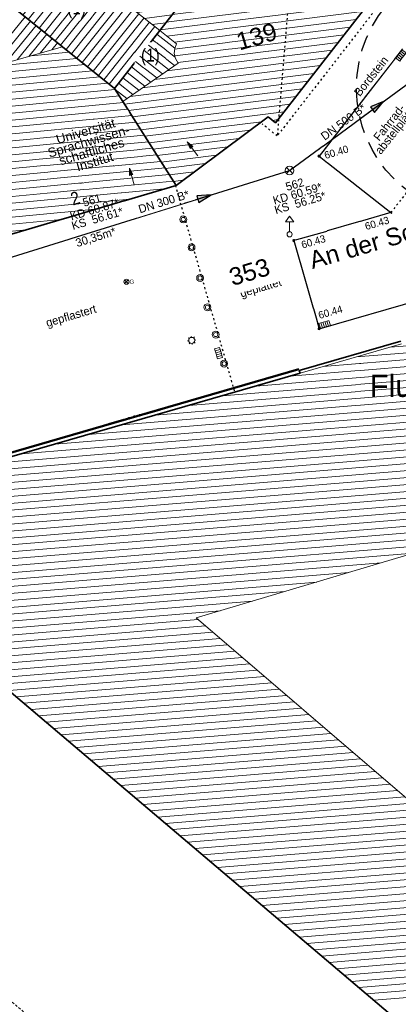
# Model space of a CAD drawing. Header units: metres. Extents: x 32365810 to 32367010, y 5620411 to 5622366.
# Tile 58 of 198: x 32366156 to 32366177, y 5621952 to 5622006. Entities that reach past the tile are written whole.
import ezdxf

# ---------------------------------------------------------------- set-up
doc = ezdxf.new("R2010")
doc.units = ezdxf.units.M
for name, pattern in [('1000.100', [0]), ('1000.104', [0.225, 0.075, -0.15]), ('1000.196', [0.225, 0.075, -0.15]), ('1000.220', [1.5, 0.925, -0.575]), ('1000.300', [0]), ('1600.1047', [0]), ('1600.2013', [0, 0]), ('1600.2028', [0]), ('1600.2505', [0]), ('1600.2512', [0.25, 0.125, 0, 0, -0.125])]:
    doc.linetypes.add(name, pattern=pattern)
doc.layers.get('0').update_dxf_attribs({"color": 1, "linetype": 'CONTINUOUS'})
for name, color, linetype in [('Beschriftung Kanalbestand (AMT 66)', 7, 'CONTINUOUS'), ('Beschriftung Topographie', 7, 'CONTINUOUS'), ('Bäume_ gemessen', 7, 'CONTINUOUS'), ('Ebene 32', 7, 'CONTINUOUS'), ('EFB-_ Dachhöhen Bestandsgebäude (NHN)', 7, 'CONTINUOUS'), ('Flurstücke_Grenzpunkte', 11, 'CONTINUOUS'), ('Gasleitung', 7, 'CONTINUOUS'), ('Gebäude', 31, 'CONTINUOUS'), ('Höhen_ gemessen (NHN)', 7, 'CONTINUOUS'), ('Lagebezeichnungen', 12, 'CONTINUOUS'), ('Leitungen Kanalbestand (AMT 66)', 7, 'CONTINUOUS'), ('Siedlungsflächen - Bauwerke u. Einrichtungen', 51, 'CONTINUOUS'), ('Symbole Topographie', 7, 'CONTINUOUS'), ('Topographie_ örtl. Aufnahme', 7, 'CONTINUOUS'), ('weitere Entwässerungsleitungen', 7, 'CONTINUOUS')]:
    doc.layers.add(name, color=color, linetype=linetype)
doc.styles.add('Arial', font='Arial.ttf')
doc.styles.add('Beschriftung Topographie_ blau', font='Century Gothic.ttf')
doc.styles.add('Flur_ Name_62-2', font='Arial.ttf')
doc.styles.add('Flurstücksnummer - K 10 700', font='Arial.ttf')
doc.styles.add('Hausnummern NRW', font='Arial.ttf', dxfattribs={"width": 0.85})
doc.styles.add('Höhe NHN_ gemessen_ blau', font='Century Gothic.ttf')
doc.styles.add('Kanal Mischwasser_ Beschriftung allgemein_ dünn_ lila', font='Century Gothic.ttf')
doc.styles.add('Kanal_ Höhe_ NHN (Deckel_Sohle)_ lila', font='Century Gothic.ttf')
doc.styles.add('Name - Bauwerken u. Einrichtungen - F 10', font='Arial.ttf')
doc.styles.add('Sonstiger Text_ Bezeichnung - N 7 380', font='Arial.ttf')

# ---------------------------------------------------------------- blocks, each defined once
blk = doc.blocks.new('S1000.460', base_point=(0, -0.375))
at = {"color": 0, "lineweight": -2}
for p, q in [((-0.2, 0.23), (0, 0.5)), ((0, 0.5), (0.2, 0.23)), ((0.2, 0.23), (-0.2, 0.23)), ((0, -0.25), (0, 0.23))]:
    blk.add_line(p, q, dxfattribs=at)
blk.add_circle((0, -0.375), 0.125, dxfattribs=at)
blk = doc.blocks.new('S1000.451')
at = {"color": 0, "lineweight": -2}
for radius in [0.5, 0.3]:
    blk.add_circle((0, 0), radius, dxfattribs=at)
blk = doc.blocks.new('S1000.550', base_point=(-0.2, 0))
at = {"color": 0, "lineweight": -2}
for p, q in [((-0.376777, 0.176777), (-0.023224, -0.176777)), ((-0.376777, -0.176777), (-0.023224, 0.176777))]:
    blk.add_line(p, q, dxfattribs=at)
blk.add_circle((-0.2, 0), 0.25, dxfattribs=at)
at = {"color": 0, "lineweight": -2, "insert": (0.09684, -0.2), "char_height": 0.4, "attachment_point": 7, "line_spacing_factor": 0.69, "style": 'Arial'}
blk.add_mtext('G', dxfattribs=at)
blk = doc.blocks.new('S1000.461')
at = {"color": 0, "lineweight": -2}
for p, q in [((-0.345, 0), (-0.5, 0)), ((-0.245, 0.245), (-0.35, 0.35)), ((0, 0.345), (0, 0.5)), ((0.245, 0.245), (0.35, 0.35)), ((0.345, 0), (0.5, 0)), ((-0.245, -0.245), (-0.35, -0.35)), ((0, -0.345), (0, -0.5)), ((0.245, -0.245), (0.35, -0.35))]:
    blk.add_line(p, q, dxfattribs=at)
blk.add_circle((0, 0), 0.345, dxfattribs=at)
blk = doc.blocks.new('S1000.360')
at = {"lineweight": -2}
blk.add_hatch(color=0, dxfattribs=at).paths.add_polyline_path([(0, 0.25), (0.05, 0.05), (-0.05, 0.05)], flags=0)
at = {"color": 0, "lineweight": -2}
for p, q in [((-0.05, 0.05), (0, 0.25)), ((0.05, 0.05), (-0.05, 0.05)), ((0, 0.25), (0.05, 0.05)), ((0, 0.25), (0, -0.25))]:
    blk.add_line(p, q, dxfattribs=at)
blk = doc.blocks.new('S1000.345')
at = {"color": 0, "lineweight": -2}
for p, q in [((-0.353554, 0.353554), (0.353554, -0.353554)), ((-0.353554, -0.353554), (0.353554, 0.353554))]:
    blk.add_line(p, q, dxfattribs=at)
blk.add_circle((0, 0), 0.5, dxfattribs=at)
blk = doc.blocks.new('S1000.507', base_point=(0, -0.25))
at = {"color": 0, "lineweight": -2}
for p, q in [((-0.5, 0.25), (-0.3, 0.25)), ((-0.5, -0.25), (-0.5, 0.25)), ((-0.3, 0.25), (-0.1, 0.25)), ((-0.3, 0.25), (-0.3, -0.25)), ((-0.1, 0.25), (0.1, 0.25)), ((-0.1, 0.25), (-0.1, -0.25)), ((0.1, 0.25), (0.3, 0.25)), ((0.1, 0.25), (0.1, -0.25)), ((0.3, 0.25), (0.5, 0.25)), ((0.3, 0.25), (0.3, -0.25)), ((0.5, 0.25), (0.5, -0.25)), ((-0.3, -0.25), (-0.5, -0.25)), ((-0.1, -0.25), (-0.3, -0.25)), ((0.1, -0.25), (-0.1, -0.25)), ((0.3, -0.25), (0.1, -0.25)), ((0.5, -0.25), (0.3, -0.25))]:
    blk.add_line(p, q, dxfattribs=at)
blk = doc.blocks.new('S1000.15')
at = {"color": 0, "lineweight": -2}
for p, q in [((-0.5, 0.05), (-0.485, 0.1)), ((0.495, 0.05), (-0.5, 0.05)), ((-0.5, -0.05), (-0.5, 0)), ((-0.5, 0), (0.5, 0)), ((-0.485, 0.1), (0.49, 0.1)), ((-0.475, 0.15), (-0.455, 0.2)), ((0.475, 0.15), (-0.475, 0.15)), ((-0.455, 0.2), (0.455, 0.2)), ((-0.43, 0.25), (-0.4, 0.3)), ((0.43, 0.25), (-0.43, 0.25)), ((-0.4, 0.3), (0.395, 0.3)), ((-0.355, 0.35), (-0.295, 0.4)), ((0.36, 0.35), (-0.355, 0.35)), ((-0.295, 0.4), (0.3, 0.4)), ((0.22, 0.45), (-0.215, 0.45)), ((0.3, 0.4), (0.22, 0.45)), ((0.395, 0.3), (0.36, 0.35)), ((0.455, 0.2), (0.43, 0.25)), ((0.49, 0.1), (0.475, 0.15)), ((0.5, 0), (0.495, 0.05)), ((0.495, -0.05), (-0.5, -0.05)), ((-0.475, -0.15), (-0.49, -0.1)), ((-0.49, -0.1), (0.485, -0.1)), ((0.475, -0.15), (-0.475, -0.15)), ((-0.43, -0.25), (-0.455, -0.2)), ((-0.455, -0.2), (0.46, -0.2)), ((0.425, -0.25), (-0.43, -0.25)), ((-0.355, -0.35), (-0.4, -0.3)), ((-0.4, -0.3), (0.395, -0.3)), ((0.345, -0.35), (-0.355, -0.35)), ((-0.205, -0.45), (-0.29, -0.4)), ((-0.29, -0.4), (0.285, -0.4)), ((0.2, -0.45), (-0.205, -0.45)), ((0.285, -0.4), (0.345, -0.35)), ((0.395, -0.3), (0.425, -0.25)), ((0.46, -0.2), (0.475, -0.15)), ((0.485, -0.1), (0.495, -0.05))]:
    blk.add_line(p, q, dxfattribs=at)
blk.add_circle((0, 0), 0.5, dxfattribs=at)
blk = doc.blocks.new('O96')
at = {"layer": 'Gebäude', "color": 7, "linetype": '1600.2512', "lineweight": 18}
for p, q in [((32366152.057, 5621955.461), (32366147.538, 5621952.393)), ((32366158.132, 5621950.278), (32366152.057, 5621955.461)), ((32366147.538, 5621952.393), (32366154.699, 5621946.228)), ((32366154.699, 5621946.228), (32366158.132, 5621950.278))]:
    blk.add_line(p, q, dxfattribs=at)
blk = doc.blocks.new('Flurgrenze_ Begleitsignatur')
at = {"color": 0, "lineweight": -2}
for p, q in [((-0.29, 0), (-0.12, 0)), ((0.12, 0), (0.29, 0))]:
    blk.add_line(p, q, dxfattribs=at)
for p in [(-0.06, 0), (0, 0), (0.06, 0)]:
    blk.add_point(p, dxfattribs=at)
blk = doc.blocks.new('O379')
at = {"layer": 'Flurstücke_Grenzpunkte', "color": 251, "linetype": '1600.2013', "lineweight": 50, "true_color": 0x566563}
blk.add_line((32366171.355455, 5621986.605132), (32366153.517455, 5621981.443132), dxfattribs=at)
at = {"layer": 'Flurstücke_Grenzpunkte', "color": 251, "lineweight": 50, "true_color": 0x566563, "xscale": 5, "yscale": 5, "zscale": 5, "rotation": 196.139503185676}
blk.add_blockref('Flurgrenze_ Begleitsignatur', (32366162.436455, 5621984.024132), dxfattribs=at)
blk = doc.blocks.new('O864')
at = {"layer": 'Flurstücke_Grenzpunkte', "color": 7, "linetype": '1600.2028', "lineweight": 35}
for p, q in [((32366176.877, 5621988.125), (32366171.376, 5621986.533)), ((32366171.376, 5621986.533), (32366171.418, 5621986.389)), ((32366171.418, 5621986.389), (32366153.58, 5621981.227)), ((32366155.754, 5621969.068), (32366180.684, 5621947.888))]:
    blk.add_line(p, q, dxfattribs=at)
blk = doc.blocks.new('O1030')
at = {"layer": 'Flurstücke_Grenzpunkte', "color": 7, "linetype": '1600.2028', "lineweight": 35}
for p, q in [((32366164.874, 5622019.49), (32366157.385, 5622010.089)), ((32366171.195, 5622014.485), (32366164.874, 5622019.49)), ((32366163.813, 5622004.993), (32366171.195, 5622014.485)), ((32366157.385, 5622010.089), (32366154.921, 5622006.997)), ((32366154.921, 5622006.997), (32366158.54, 5622004.101)), ((32366161.362, 5622001.843), (32366163.813, 5622004.993)), ((32366158.54, 5622004.101), (32366161.362, 5622001.843))]:
    blk.add_line(p, q, dxfattribs=at)
at = {"layer": 'Flurstücke_Grenzpunkte', "color": 7, "lineweight": 18, "insert": (32366163.362016, 5622009.42308), "char_height": 0.95, "attachment_point": 8, "rotation": 16.5124674, "line_spacing_factor": 0.69, "style": 'Flurstücksnummer - K 10 700', "bg_fill": 2}
blk.add_mtext('138', dxfattribs=at)
blk = doc.blocks.new('O1061')
at = {"layer": 'Flurstücke_Grenzpunkte', "color": 7, "linetype": '1600.2028', "lineweight": 35}
for p, q in [((32366177.546, 5622009.557), (32366170.095, 5621999.977)), ((32366169.681, 5622000.308), (32366164.693, 5621996.585)), ((32366170.095, 5621999.977), (32366169.681, 5622000.308)), ((32366164.693, 5621996.585), (32366149.298, 5621992.014)), ((32366176.877, 5621988.125), (32366171.376, 5621986.533)), ((32366171.376, 5621986.533), (32366171.418, 5621986.389)), ((32366171.418, 5621986.389), (32366153.58, 5621981.227))]:
    blk.add_line(p, q, dxfattribs=at)
at = {"layer": 'Flurstücke_Grenzpunkte', "color": 7, "lineweight": 18, "insert": (32366168.8114, 5621991.4201), "char_height": 0.95, "attachment_point": 8, "rotation": 16.51247, "line_spacing_factor": 0.69, "style": 'Flurstücksnummer - K 10 700', "bg_fill": 2}
blk.add_mtext('353', dxfattribs=at)
blk = doc.blocks.new('O1222')
at = {"layer": 'Flurstücke_Grenzpunkte', "color": 7, "linetype": '1600.2028', "lineweight": 35}
for p, q in [((32366154.921, 5622006.997), (32366158.54, 5622004.101)), ((32366158.54, 5622004.101), (32366161.362, 5622001.843)), ((32366161.806, 5622001.142), (32366161.362, 5622001.843)), ((32366164.693, 5621996.585), (32366161.806, 5622001.142)), ((32366164.693, 5621996.585), (32366149.298, 5621992.014))]:
    blk.add_line(p, q, dxfattribs=at)
blk = doc.blocks.new('O1394')
at = {"layer": 'Flurstücke_Grenzpunkte', "color": 7, "linetype": '1600.2028', "lineweight": 35}
for p, q in [((32366163.813, 5622004.993), (32366171.195, 5622014.485)), ((32366177.546, 5622009.557), (32366171.195, 5622014.485)), ((32366177.546, 5622009.557), (32366170.095, 5621999.977)), ((32366161.362, 5622001.843), (32366163.813, 5622004.993)), ((32366161.806, 5622001.142), (32366161.362, 5622001.843)), ((32366164.693, 5621996.585), (32366161.806, 5622001.142)), ((32366169.681, 5622000.308), (32366164.693, 5621996.585)), ((32366170.095, 5621999.977), (32366169.681, 5622000.308))]:
    blk.add_line(p, q, dxfattribs=at)
at = {"layer": 'Flurstücke_Grenzpunkte', "color": 7, "lineweight": 18, "insert": (32366169.201126, 5622004.200517), "char_height": 0.95, "attachment_point": 8, "rotation": 16.5124674, "line_spacing_factor": 0.69, "style": 'Flurstücksnummer - K 10 700', "bg_fill": 2}
blk.add_mtext('139', dxfattribs=at)
blk = doc.blocks.new('O1908')
at = {"layer": 'Flurstücke_Grenzpunkte', "color": 7, "linetype": '1600.2028', "lineweight": 35}
blk.add_line((32366155.754, 5621969.068), (32366180.684, 5621947.888), dxfattribs=at)
blk = doc.blocks.new('O2074')
at = {"layer": 'Beschriftung Kanalbestand (AMT 66)', "color": 200, "lineweight": 25, "true_color": 0xd600ff, "insert": (32366173.767173, 5622000.023427), "char_height": 0.45, "attachment_point": 5, "rotation": 36.3581594, "line_spacing_factor": 0.69, "style": 'Kanal Mischwasser_ Beschriftung allgemein_ dünn_ lila', "bg_fill": 2}
blk.add_mtext('DN 500 B*', dxfattribs=at)
blk = doc.blocks.new('O2172')
at = {"layer": 'Gebäude', "color": 7, "linetype": '1600.2505', "lineweight": 18}
for p, q in [((32366157.385, 5622010.089), (32366154.921, 5622006.997)), ((32366163.813, 5622004.993), (32366157.385, 5622010.089)), ((32366154.921, 5622006.997), (32366158.54, 5622004.101)), ((32366161.362, 5622001.843), (32366163.813, 5622004.993)), ((32366158.54, 5622004.101), (32366161.362, 5622001.843))]:
    blk.add_line(p, q, dxfattribs=at)
at = {"layer": 'Ebene 32', "color": 7, "lineweight": 18, "insert": (32366159.3, 5622005.657), "char_height": 0.7, "attachment_point": 8, "line_spacing_factor": 0.69, "style": 'Hausnummern NRW', "bg_fill": 2}
blk.add_mtext('(1)', dxfattribs=at)
blk = doc.blocks.new('O2434')
at = {"layer": 'Gebäude', "color": 7, "linetype": '1600.2505', "lineweight": 18}
for p, q in [((32366176.919, 5621987.98), (32366171.418, 5621986.389)), ((32366171.418, 5621986.389), (32366153.58, 5621981.227)), ((32366184.148, 5621978.582), (32366165.786, 5621973.108)), ((32366165.786, 5621973.108), (32366177.339, 5621963.202)), ((32366155.754, 5621969.068), (32366180.684, 5621947.888))]:
    blk.add_line(p, q, dxfattribs=at)
blk = doc.blocks.new('O2491')
at = {"layer": 'Gebäude', "color": 7, "linetype": '1600.2505', "lineweight": 18}
for p, q in [((32366164.874, 5622019.49), (32366157.385, 5622010.089)), ((32366171.195, 5622014.485), (32366164.874, 5622019.49)), ((32366163.813, 5622004.993), (32366171.195, 5622014.485)), ((32366163.813, 5622004.993), (32366157.385, 5622010.089))]:
    blk.add_line(p, q, dxfattribs=at)
at = {"layer": 'Lagebezeichnungen', "color": 7, "lineweight": 18, "insert": (32366168.789381, 5622015.151645), "char_height": 0.7, "attachment_point": 8, "rotation": 321.6269704, "line_spacing_factor": 0.69, "style": 'Hausnummern NRW', "bg_fill": 2}
blk.add_mtext('12', dxfattribs=at)
blk = doc.blocks.new('O2533')
at = {"layer": 'Beschriftung Kanalbestand (AMT 66)', "color": 200, "lineweight": 25, "true_color": 0xd600ff, "insert": (32366171.278263, 5621996.136051), "char_height": 0.45, "attachment_point": 5, "rotation": 16.5124674, "line_spacing_factor": 0.69, "style": 'Kanal_ Höhe_ NHN (Deckel_Sohle)_ lila', "bg_fill": 2}
blk.add_mtext('562\\PKD 60.59*\\PKS  56.25*', dxfattribs=at)
blk = doc.blocks.new('O2790')
at = {"layer": 'Flurstücke_Grenzpunkte', "color": 7, "lineweight": 50, "insert": (32366177.80159, 5621985.695493), "char_height": 1.2, "attachment_point": 5, "line_spacing_factor": 0.69, "style": 'Flur_ Name_62-2', "bg_fill": 2}
blk.add_mtext('Flur 21', dxfattribs=at)
blk = doc.blocks.new('O2884')
at = {"layer": 'Gebäude', "color": 7, "linetype": '1600.2505', "lineweight": 18}
for p, q in [((32366158.54, 5622004.101), (32366153.968, 5622002.809)), ((32366158.54, 5622004.101), (32366161.362, 5622001.843)), ((32366161.806, 5622001.142), (32366161.362, 5622001.843)), ((32366164.693, 5621996.585), (32366161.806, 5622001.142)), ((32366149.298, 5621992.014), (32366164.693, 5621996.585))]:
    blk.add_line(p, q, dxfattribs=at)
at = {"layer": 'Gebäude', "color": 7, "lineweight": 18, "insert": (32366160.351683, 5621997.626776), "char_height": 0.5, "attachment_point": 8, "rotation": 16.5124674, "line_spacing_factor": 0.69, "style": 'Sonstiger Text_ Bezeichnung - N 7 380', "bg_fill": 2}
blk.add_mtext('Universität\\PSprachwissen-\\Pschaftliches\\PInstitut', dxfattribs=at)
at = {"layer": 'Lagebezeichnungen', "color": 7, "lineweight": 18, "insert": (32366159.320768, 5621995.554599), "char_height": 0.7, "attachment_point": 8, "rotation": 16.5124674, "line_spacing_factor": 0.69, "style": 'Hausnummern NRW', "bg_fill": 2}
blk.add_mtext('2', dxfattribs=at)
blk = doc.blocks.new('O2923')
at = {"layer": 'Gebäude', "color": 7, "linetype": '1600.2505', "lineweight": 18}
for p, q in [((32366154.921, 5622006.997), (32366158.54, 5622004.101)), ((32366158.54, 5622004.101), (32366153.968, 5622002.809))]:
    blk.add_line(p, q, dxfattribs=at)
blk = doc.blocks.new('O2952')
at = {"layer": 'Gebäude', "color": 7, "linetype": '1600.2505', "lineweight": 18}
for p, q in [((32366163.813, 5622004.993), (32366171.195, 5622014.485)), ((32366177.546, 5622009.557), (32366171.195, 5622014.485)), ((32366170.095, 5621999.977), (32366177.546, 5622009.557)), ((32366163.813, 5622004.993), (32366164.721, 5622004.269)), ((32366164.721, 5622004.269), (32366164.619, 5622004.01)), ((32366164.619, 5622004.01), (32366164.599, 5622003.733)), ((32366164.599, 5622003.733), (32366164.663, 5622003.462)), ((32366164.804, 5622003.223), (32366161.806, 5622001.142)), ((32366164.663, 5622003.462), (32366164.804, 5622003.223)), ((32366164.693, 5621996.585), (32366161.806, 5622001.142)), ((32366164.693, 5621996.585), (32366169.681, 5622000.308)), ((32366169.681, 5622000.308), (32366170.095, 5621999.977))]:
    blk.add_line(p, q, dxfattribs=at)
at = {"layer": 'Lagebezeichnungen', "color": 7, "lineweight": 18, "insert": (32366173.430633, 5622011.334938), "char_height": 0.7, "attachment_point": 8, "rotation": 322.1899969, "line_spacing_factor": 0.69, "style": 'Hausnummern NRW', "bg_fill": 2}
blk.add_mtext('14', dxfattribs=at)
blk = doc.blocks.new('O2969')
at = {"layer": 'Gebäude', "color": 7, "linetype": '1600.2505', "lineweight": 18}
for p, q in [((32366161.362, 5622001.843), (32366163.813, 5622004.993)), ((32366163.813, 5622004.993), (32366164.721, 5622004.269)), ((32366164.721, 5622004.269), (32366164.619, 5622004.01)), ((32366164.619, 5622004.01), (32366164.599, 5622003.733)), ((32366164.599, 5622003.733), (32366164.663, 5622003.462)), ((32366164.804, 5622003.223), (32366161.806, 5622001.142)), ((32366164.663, 5622003.462), (32366164.804, 5622003.223)), ((32366161.806, 5622001.142), (32366161.362, 5622001.843))]:
    blk.add_line(p, q, dxfattribs=at)
at = {"layer": 'Ebene 32', "color": 7, "lineweight": 18, "insert": (32366163.298, 5622003.093), "char_height": 0.7, "attachment_point": 8, "line_spacing_factor": 0.69, "style": 'Hausnummern NRW', "bg_fill": 2}
blk.add_mtext('(1)', dxfattribs=at)
blk = doc.blocks.new('*X1087')
at = {"color": 253, "linetype": '1600.1047', "lineweight": 18, "true_color": 0xb2b2b2}
for p, q in [((32366155.213473, 5622006.762957), (32366157.67071, 5622009.862494)), ((32366155.50627, 5622006.528654), (32366157.964568, 5622009.629529)), ((32366155.799068, 5622006.294352), (32366158.258426, 5622009.396564)), ((32366156.091865, 5622006.060049), (32366158.552283, 5622009.163599)), ((32366156.384662, 5622005.825747), (32366158.846141, 5622008.930634)), ((32366156.677459, 5622005.591444), (32366159.139999, 5622008.697669)), ((32366156.970257, 5622005.357142), (32366159.433856, 5622008.464704)), ((32366157.263054, 5622005.122839), (32366159.727714, 5622008.231739)), ((32366157.555851, 5622004.888537), (32366160.021572, 5622007.998774)), ((32366157.848648, 5622004.654234), (32366160.315429, 5622007.765809)), ((32366158.141446, 5622004.419932), (32366160.609287, 5622007.532845)), ((32366158.434243, 5622004.185629), (32366160.903145, 5622007.29988)), ((32366158.727047, 5622003.951336), (32366161.197002, 5622007.066915)), ((32366159.019856, 5622003.717047), (32366161.49086, 5622006.83395)), ((32366159.312664, 5622003.482759), (32366161.784718, 5622006.600985)), ((32366159.605473, 5622003.248471), (32366162.078576, 5622006.36802)), ((32366159.898282, 5622003.014182), (32366162.372433, 5622006.135055)), ((32366160.19109, 5622002.779894), (32366162.666291, 5622005.90209)), ((32366160.483899, 5622002.545606), (32366162.960149, 5622005.669125)), ((32366160.776707, 5622002.311317), (32366163.254006, 5622005.43616)), ((32366161.069516, 5622002.077029), (32366163.547864, 5622005.203195))]:
    blk.add_line(p, q, dxfattribs=at)
blk = doc.blocks.new('*X1169')
at = {"color": 253, "linetype": '1600.1047', "lineweight": 18, "true_color": 0xb2b2b2}
for p, q in [((32366205.089557, 5621990.177162), (32366176.305058, 5621987.802436)), ((32366205.160041, 5621989.806703), (32366174.484847, 5621987.275994)), ((32366205.230525, 5621989.436244), (32366172.664635, 5621986.749552)), ((32366205.371492, 5621988.695325), (32366169.026088, 5621985.696823)), ((32366205.301009, 5621989.065785), (32366170.844874, 5621986.223147)), ((32366205.441976, 5621988.324866), (32366167.207303, 5621985.170499)), ((32366205.582944, 5621987.583948), (32366163.569733, 5621984.117851)), ((32366205.51246, 5621987.954407), (32366165.388518, 5621984.644175)), ((32366205.653469, 5621987.213492), (32366161.750947, 5621983.591527)), ((32366205.794567, 5621986.472585), (32366158.113377, 5621982.538879)), ((32366205.724018, 5621986.843039), (32366159.932162, 5621983.065203)), ((32366205.865116, 5621986.102131), (32366156.294591, 5621982.012555)), ((32366206.006214, 5621985.361224), (32366153.407747, 5621981.021841)), ((32366205.935665, 5621985.731678), (32366154.475806, 5621981.48623)), ((32366206.076763, 5621984.99077), (32366153.068313, 5621980.617564)), ((32366206.264337, 5621984.629971), (32366152.728879, 5621980.213287)), ((32366206.778063, 5621983.919806), (32366152.05001, 5621979.404732)), ((32366206.5212, 5621984.274888), (32366152.389444, 5621979.809009)), ((32366207.034926, 5621983.564723), (32366151.710575, 5621979.000454)), ((32366207.548653, 5621982.854557), (32366151.031707, 5621978.191899)), ((32366207.291789, 5621983.20964), (32366151.371141, 5621978.596177)), ((32366207.805516, 5621982.499475), (32366150.692272, 5621977.787622)), ((32366208.191642, 5621981.778782), (32366150.013404, 5621976.979067)), ((32366208.062379, 5621982.144392), (32366150.352838, 5621977.383345)), ((32366208.166544, 5621981.400437), (32366149.673969, 5621976.57479)), ((32366208.116348, 5621980.643748), (32366137.577472, 5621974.824279)), ((32366208.141446, 5621981.022093), (32366137.905994, 5621975.227656)), ((32366182.794115, 5621978.178386), (32366137.248951, 5621974.420902)), ((32366181.048999, 5621977.658139), (32366136.92043, 5621974.017525)), ((32366179.303883, 5621977.137893), (32366136.591908, 5621973.614148)), ((32366177.558767, 5621976.617646), (32366136.263387, 5621973.21077)), ((32366175.813651, 5621976.0974), (32366135.934866, 5621972.807393)), ((32366174.068536, 5621975.577154), (32366135.606345, 5621972.404016)), ((32366172.32342, 5621975.056907), (32366135.277823, 5621972.000639)), ((32366170.578304, 5621974.536661), (32366134.949302, 5621971.597262)), ((32366168.833188, 5621974.016415), (32366134.620781, 5621971.193885)), ((32366167.088073, 5621973.496168), (32366134.29226, 5621970.790508)), ((32366166.287948, 5621972.67761), (32366133.635217, 5621969.983754)), ((32366165.887631, 5621973.020858), (32366133.963738, 5621970.387131)), ((32366166.688265, 5621972.334362), (32366133.306696, 5621969.580377)), ((32366167.4889, 5621971.647866), (32366132.649653, 5621968.773623)), ((32366167.088582, 5621971.991114), (32366132.978175, 5621969.177)), ((32366168.289534, 5621970.961371), (32366131.992611, 5621967.966868)), ((32366167.889217, 5621971.304619), (32366132.321132, 5621968.370246)), ((32366168.689851, 5621970.618123), (32366155.235979, 5621969.508176)), ((32366169.090168, 5621970.274875), (32366155.639608, 5621969.165202)), ((32366169.490485, 5621969.931628), (32366156.043283, 5621968.822231)), ((32366169.890802, 5621969.58838), (32366156.446977, 5621968.479262)), ((32366170.291119, 5621969.245132), (32366156.85067, 5621968.136293)), ((32366170.691437, 5621968.901884), (32366157.254363, 5621967.793323)), ((32366171.091754, 5621968.558636), (32366157.658056, 5621967.450354)), ((32366171.492071, 5621968.215389), (32366158.06175, 5621967.107385)), ((32366171.892388, 5621967.872141), (32366158.465443, 5621966.764416)), ((32366172.292705, 5621967.528893), (32366158.869136, 5621966.421446)), ((32366172.693022, 5621967.185645), (32366159.272829, 5621966.078477)), ((32366173.093339, 5621966.842398), (32366159.676523, 5621965.735508)), ((32366173.493657, 5621966.49915), (32366160.080216, 5621965.392539)), ((32366173.893974, 5621966.155902), (32366160.483909, 5621965.049569)), ((32366174.294291, 5621965.812654), (32366160.887602, 5621964.7066)), ((32366174.694608, 5621965.469406), (32366161.291296, 5621964.363631)), ((32366175.094925, 5621965.126159), (32366161.694989, 5621964.020662)), ((32366175.495242, 5621964.782911), (32366162.098682, 5621963.677692)), ((32366196.435261, 5621964.629096), (32366164.117149, 5621961.962846)), ((32366175.895559, 5621964.439663), (32366162.502376, 5621963.334723)), ((32366176.295877, 5621964.096415), (32366162.906069, 5621962.991754)), ((32366196.09017, 5621964.224352), (32366164.520842, 5621961.619877)), ((32366176.696194, 5621963.753168), (32366163.309762, 5621962.648785)), ((32366195.745079, 5621963.819608), (32366164.924535, 5621961.276908)), ((32366177.096511, 5621963.40992), (32366163.713455, 5621962.305815)), ((32366195.399989, 5621963.414864), (32366165.328228, 5621960.933938)), ((32366195.280493, 5621963.028731), (32366165.731922, 5621960.590969)), ((32366194.935237, 5621962.623974), (32366166.135615, 5621960.248)), ((32366194.364374, 5621962.200603), (32366166.539308, 5621959.905031)), ((32366194.019007, 5621961.795837), (32366166.943001, 5621959.562061)), ((32366193.67364, 5621961.39107), (32366167.346695, 5621959.219092)), ((32366193.328273, 5621960.986303), (32366167.750388, 5621958.876123)), ((32366192.982906, 5621960.581536), (32366168.154081, 5621958.533154)), ((32366192.864316, 5621960.195478), (32366168.557774, 5621958.190184)), ((32366192.519441, 5621959.790752), (32366168.961468, 5621957.847215)), ((32366192.174566, 5621959.386026), (32366169.365161, 5621957.504246)), ((32366191.602697, 5621958.962572), (32366169.768854, 5621957.161277)), ((32366191.257208, 5621958.557796), (32366170.172548, 5621956.818307)), ((32366190.911719, 5621958.153019), (32366170.576241, 5621956.475338)), ((32366190.566229, 5621957.748242), (32366170.979934, 5621956.132369)), ((32366190.249446, 5621957.345833), (32366171.383627, 5621955.7894)), ((32366190.102096, 5621956.957403), (32366171.787321, 5621955.44643)), ((32366189.75676, 5621956.552638), (32366172.191014, 5621955.103461)), ((32366189.184854, 5621956.129182), (32366172.594707, 5621954.760492)), ((32366188.839936, 5621955.724452), (32366172.9984, 5621954.417523)), ((32366188.495017, 5621955.319722), (32366173.402094, 5621954.074553)), ((32366188.150098, 5621954.914992), (32366173.805787, 5621953.731584)), ((32366187.80518, 5621954.510262), (32366174.20948, 5621953.388615)), ((32366187.686719, 5621954.124215), (32366174.613173, 5621953.045646)), ((32366187.341383, 5621953.719451), (32366175.016867, 5621952.702676)), ((32366186.996047, 5621953.314687), (32366175.42056, 5621952.359707))]:
    blk.add_line(p, q, dxfattribs=at)
blk = doc.blocks.new('*X1183')
at = {"color": 253, "linetype": '1600.1047', "lineweight": 18, "true_color": 0xb2b2b2}
for p, q in [((32366165.288019, 5622019.162177), (32366164.538154, 5622019.068409)), ((32366166.112407, 5622018.509423), (32366163.869423, 5622018.228946)), ((32366165.700213, 5622018.8358), (32366164.203788, 5622018.648678)), ((32366166.524601, 5622018.183046), (32366163.535057, 5622017.809214)), ((32366167.348988, 5622017.530292), (32366162.866326, 5622016.969751)), ((32366166.936795, 5622017.856669), (32366163.200691, 5622017.389483)), ((32366167.761182, 5622017.203914), (32366162.53196, 5622016.55002)), ((32366168.58557, 5622016.55116), (32366161.863229, 5622015.710556)), ((32366168.173376, 5622016.877537), (32366162.197595, 5622016.130288)), ((32366169.409957, 5622015.898406), (32366161.194498, 5622014.871093)), ((32366168.997764, 5622016.224783), (32366161.528864, 5622015.290825)), ((32366169.822151, 5622015.572029), (32366160.860133, 5622014.451361)), ((32366170.646539, 5622014.919274), (32366160.191402, 5622013.611898)), ((32366170.234345, 5622015.245651), (32366160.525767, 5622014.03163)), ((32366171.058733, 5622014.592897), (32366159.857036, 5622013.192166)), ((32366170.651484, 5622013.786131), (32366159.188305, 5622012.352703)), ((32366170.977058, 5622014.204763), (32366159.522671, 5622012.772435)), ((32366170.325911, 5622013.367499), (32366158.853939, 5622011.932971)), ((32366170.000337, 5622012.948867), (32366158.519574, 5622011.51324)), ((32366169.349191, 5622012.111602), (32366157.850843, 5622010.673776)), ((32366169.674764, 5622012.530234), (32366158.185208, 5622011.093508)), ((32366169.023617, 5622011.69297), (32366157.516477, 5622010.254045)), ((32366168.698044, 5622011.274338), (32366157.634847, 5622009.890926)), ((32366168.37247, 5622010.855705), (32366158.046602, 5622009.564494)), ((32366168.046897, 5622010.437073), (32366158.458358, 5622009.238062)), ((32366167.721323, 5622010.018441), (32366158.870113, 5622008.91163)), ((32366167.39575, 5622009.599809), (32366159.281868, 5622008.585198)), ((32366167.070176, 5622009.181176), (32366159.693624, 5622008.258766)), ((32366166.744603, 5622008.762544), (32366160.105379, 5622007.932334)), ((32366166.419029, 5622008.343912), (32366160.517134, 5622007.605902)), ((32366166.093456, 5622007.92528), (32366160.928889, 5622007.27947)), ((32366165.767883, 5622007.506647), (32366161.340645, 5622006.953038)), ((32366165.442309, 5622007.088015), (32366161.7524, 5622006.626606)), ((32366165.116736, 5622006.669383), (32366162.164155, 5622006.300174)), ((32366164.791162, 5622006.250751), (32366162.575911, 5622005.973742)), ((32366164.465589, 5622005.832118), (32366162.987666, 5622005.64731)), ((32366164.140015, 5622005.413486), (32366163.399421, 5622005.320878))]:
    blk.add_line(p, q, dxfattribs=at)
blk = doc.blocks.new('*X1295')
at = {"color": 253, "linetype": '1600.1047', "lineweight": 18, "true_color": 0xb2b2b2}
for p, q in [((32366156.837304, 5622003.619836), (32366158.896684, 5622003.815602)), ((32366153.781519, 5622002.575969), (32366159.73826, 5622003.142222)), ((32366154.828596, 5622003.052196), (32366159.317472, 5622003.478912)), ((32366153.128996, 5622001.760558), (32366160.579836, 5622002.468842)), ((32366153.455258, 5622002.168264), (32366160.159048, 5622002.805532)), ((32366152.802734, 5622001.352853), (32366161.000624, 5622002.132152)), ((32366139.933376, 5621999.75279), (32366161.393774, 5622001.792835)), ((32366140.342179, 5621999.41496), (32366161.618813, 5622001.437536)), ((32366140.750983, 5621999.077131), (32366161.84386, 5622001.082239)), ((32366141.159787, 5621998.739302), (32366162.06895, 5622000.726946)), ((32366141.56859, 5621998.401472), (32366162.294039, 5622000.371652)), ((32366141.977394, 5621998.063643), (32366162.519128, 5622000.016359)), ((32366142.386197, 5621997.725814), (32366162.744218, 5621999.661066)), ((32366142.795001, 5621997.387984), (32366162.969307, 5621999.305772)), ((32366143.203804, 5621997.050155), (32366163.194396, 5621998.950479)), ((32366143.612608, 5621996.712326), (32366163.419485, 5621998.595186)), ((32366144.021411, 5621996.374496), (32366163.644575, 5621998.239892)), ((32366144.430215, 5621996.036667), (32366163.869664, 5621997.884599)), ((32366144.839018, 5621995.698838), (32366164.094753, 5621997.529306)), ((32366145.247822, 5621995.361009), (32366164.319843, 5621997.174012)), ((32366145.656625, 5621995.023179), (32366164.544932, 5621996.818719)), ((32366146.065429, 5621994.68535), (32366164.054438, 5621996.395401)), ((32366146.474232, 5621994.347521), (32366162.188281, 5621995.841312)), ((32366146.883036, 5621994.009691), (32366160.322124, 5621995.287223)), ((32366147.291839, 5621993.671862), (32366158.455968, 5621994.733134)), ((32366147.700643, 5621993.334033), (32366156.589811, 5621994.179045))]:
    blk.add_line(p, q, dxfattribs=at)
blk = doc.blocks.new('*X1308')
at = {"color": 253, "linetype": '1600.1047', "lineweight": 18, "true_color": 0xb2b2b2}
for p, q in [((32366154.183824, 5622002.86999), (32366156.513003, 5622005.723045)), ((32366154.813092, 5622003.047814), (32366156.805812, 5622005.488734)), ((32366155.44236, 5622003.225639), (32366157.09862, 5622005.254423)), ((32366156.071628, 5622003.403464), (32366157.391428, 5622005.020111)), ((32366156.700896, 5622003.581288), (32366157.684236, 5622004.7858)), ((32366157.330164, 5622003.759113), (32366157.977045, 5622004.551489)), ((32366157.959432, 5622003.936938), (32366158.269853, 5622004.317178))]:
    blk.add_line(p, q, dxfattribs=at)
blk = doc.blocks.new('*X1317')
at = {"color": 253, "linetype": '1600.1047', "lineweight": 18, "true_color": 0xb2b2b2}
for p, q in [((32366171.4496, 5622014.287445), (32366170.997396, 5622014.230915)), ((32366171.869067, 5622013.961964), (32366170.671835, 5622013.812298)), ((32366172.708001, 5622013.311), (32366170.020712, 5622012.975065)), ((32366172.288534, 5622013.636482), (32366170.346273, 5622013.393681)), ((32366173.546935, 5622012.660037), (32366169.369589, 5622012.137831)), ((32366173.127468, 5622012.985519), (32366169.69515, 5622012.556448)), ((32366173.966402, 5622012.334556), (32366169.044027, 5622011.719214)), ((32366174.805336, 5622011.683593), (32366168.392904, 5622010.88198)), ((32366174.385869, 5622012.009074), (32366168.718465, 5622011.300597)), ((32366175.64427, 5622011.03263), (32366167.741781, 5622010.044746)), ((32366175.224803, 5622011.358111), (32366168.067342, 5622010.463363)), ((32366176.063737, 5622010.707148), (32366167.416219, 5622009.626129)), ((32366176.902671, 5622010.056185), (32366166.765096, 5622008.788895)), ((32366176.483204, 5622010.381667), (32366167.090658, 5622009.207512)), ((32366177.322138, 5622009.730704), (32366166.439535, 5622008.370278)), ((32366177.068583, 5622008.943169), (32366165.788411, 5622007.533044)), ((32366177.394172, 5622009.36179), (32366166.113973, 5622007.951661)), ((32366176.742995, 5622008.524549), (32366165.46285, 5622007.114427)), ((32366176.417406, 5622008.105929), (32366165.137288, 5622006.69581)), ((32366175.766228, 5622007.268688), (32366164.486165, 5622005.858576)), ((32366176.091817, 5622007.687308), (32366164.811727, 5622006.277193)), ((32366175.44064, 5622006.850068), (32366164.160604, 5622005.439959)), ((32366175.115051, 5622006.431447), (32366163.835042, 5622005.021342)), ((32366174.789462, 5622006.012827), (32366164.194987, 5622004.68842)), ((32366174.463873, 5622005.594207), (32366164.604714, 5622004.361721)), ((32366174.138285, 5622005.175586), (32366164.617221, 5622003.985366)), ((32366173.812696, 5622004.756966), (32366164.628323, 5622003.608835)), ((32366173.487107, 5622004.338346), (32366164.787584, 5622003.250825)), ((32366173.161518, 5622003.919725), (32366164.192457, 5622002.79851)), ((32366172.510341, 5622003.082485), (32366162.864376, 5622001.87665)), ((32366172.83593, 5622003.501105), (32366163.528417, 5622002.33758)), ((32366172.184752, 5622002.663864), (32366162.200336, 5622001.41572)), ((32366171.859163, 5622002.245244), (32366161.896107, 5622000.99977)), ((32366171.533575, 5622001.826624), (32366162.11796, 5622000.649585)), ((32366171.207986, 5622001.408003), (32366162.339813, 5622000.2994)), ((32366170.882397, 5622000.989383), (32366162.561666, 5621999.949215)), ((32366170.556808, 5622000.570762), (32366162.783519, 5621999.59903)), ((32366169.319483, 5622000.038167), (32366163.005372, 5621999.248845)), ((32366170.23122, 5622000.152142), (32366169.923979, 5622000.113734)), ((32366168.711292, 5621999.584218), (32366163.227225, 5621998.89866)), ((32366168.103102, 5621999.13027), (32366163.449078, 5621998.548475)), ((32366167.494911, 5621998.676322), (32366163.670931, 5621998.198289)), ((32366166.88672, 5621998.222374), (32366163.892784, 5621997.848104)), ((32366166.27853, 5621997.768426), (32366164.114638, 5621997.497919)), ((32366165.670339, 5621997.314478), (32366164.336491, 5621997.147734)), ((32366165.062149, 5621996.860529), (32366164.558344, 5621996.797549))]:
    blk.add_line(p, q, dxfattribs=at)
blk = doc.blocks.new('*X1322')
at = {"color": 253, "linetype": '1600.1047', "lineweight": 18, "true_color": 0xb2b2b2}
for p, q in [((32366164.626618, 5622004.029344), (32366163.652775, 5622004.787081)), ((32366164.612476, 5622003.090058), (32366163.192203, 5622004.195158)), ((32366164.644515, 5622003.540274), (32366163.422489, 5622004.491119)), ((32366163.966995, 5622002.64201), (32366162.73163, 5622003.603235)), ((32366164.289736, 5622002.866034), (32366162.961916, 5622003.899196)), ((32366163.321514, 5622002.193963), (32366162.271058, 5622003.011311)), ((32366163.644254, 5622002.417986), (32366162.501344, 5622003.307273)), ((32366162.998773, 5622001.969939), (32366162.040771, 5622002.71535)), ((32366162.353292, 5622001.521891), (32366161.580199, 5622002.123427)), ((32366162.676032, 5622001.745915), (32366161.810485, 5622002.419388)), ((32366162.030551, 5622001.297868), (32366161.393146, 5622001.793826))]:
    blk.add_line(p, q, dxfattribs=at)
blk = doc.blocks.new('S1000.370')
at = {"lineweight": -2}
blk.add_hatch(color=0, dxfattribs=at).paths.add_polyline_path([(0.065, 0), (-0.06, 0), (0, 0.25)], flags=0)
at = {"color": 0, "lineweight": -2}
for p, q in [((0, 0.25), (-0.06, 0)), ((0, -0.25), (0, 0.25)), ((0.065, 0), (0, 0.25)), ((-0.06, 0), (0.065, 0))]:
    blk.add_line(p, q, dxfattribs=at)

msp = doc.modelspace()

# ---------------------------------------------------------------- block references
at = {"layer": 'Flurstücke_Grenzpunkte', "color": 7, "true_color": 0xffffff}
msp.add_blockref('O379', (0, 0), dxfattribs=at)
at = {"layer": 'Gasleitung', "color": 7, "lineweight": 18, "xscale": 0.5625, "yscale": 0.5625, "zscale": 0.5625}
msp.add_blockref('S1000.550', (32366162.005628, 5621991.355792), dxfattribs=at)
at = {"layer": 'Gebäude', "color": 7, "true_color": 0xffffff}
msp.add_blockref('O96', (0, 0), dxfattribs=at)
at = {"layer": 'Höhen_ gemessen (NHN)', "color": 7, "lineweight": 18, "xscale": 0.1125, "yscale": 0.1125, "zscale": 0.1125}
for p in [(32366172.446956, 5621998.173262, 60.401), (32366176.334719, 5621995.103861, 60.432), (32366171.083318, 5621993.588952, 60.433), (32366172.44925, 5621988.807841, 60.441)]:
    msp.add_blockref('S1000.15', p, dxfattribs=at)
at = {"layer": 'Leitungen Kanalbestand (AMT 66)', "color": 7, "lineweight": 18, "xscale": 0.475, "yscale": 0.475, "zscale": 0.475}
msp.add_blockref('S1000.345', (32366170.8514, 5621997.3935, 60.59), dxfattribs=at)
at = {"layer": 'Symbole Topographie', "color": 7, "lineweight": 18}
for name, p, xscale, yscale, zscale, rotation in [('S1000.360', (32366165.585767, 5621998.564307), 1.875, 1.875, 1.875, 36.789379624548), ('S1000.360', (32366162.293717, 5621997.060417), 1.875, 1.875, 1.875, 16.57083635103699), ('S1000.461', (32366165.543613, 5621988.173515), 0.47, 0.47, 0.47, 321.94946351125)]:
    msp.add_blockref(name, p, dxfattribs=dict(at, xscale=xscale, yscale=yscale, zscale=zscale, rotation=rotation))
for name, p, xscale, yscale, zscale in [('S1000.451', (32366165.084455, 5621994.736865), 0.375, 0.375, 0.375), ('S1000.460', (32366170.851036, 5621993.930566), 1.125, 1.125, 1.125), ('S1000.451', (32366165.533202, 5621993.219806), 0.375, 0.375, 0.375), ('S1000.451', (32366165.99909, 5621991.557969), 0.375, 0.375, 0.375), ('S1000.451', (32366166.394933, 5621989.970014), 0.375, 0.375, 0.375), ('S1000.451', (32366166.845058, 5621988.486918), 0.375, 0.375, 0.375), ('S1000.451', (32366167.301363, 5621986.909517), 0.375, 0.375, 0.375)]:
    msp.add_blockref(name, p, dxfattribs=dict(at, xscale=xscale, yscale=yscale, zscale=zscale))
at = {"layer": 'weitere Entwässerungsleitungen', "color": 7, "lineweight": 18, "xscale": 0.5625, "yscale": 0.5625, "zscale": 0.5625}
for p, rotation in [((32366176.771584, 5622003.727293), 232.094011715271), ((32366172.790131, 5621988.905503), 15.986969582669), ((32366166.863403, 5621987.434575), 285.732334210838)]:
    msp.add_blockref('S1000.507', p, dxfattribs=dict(at, rotation=rotation))

# ---------------------------------------------------------------- texts
at = {"layer": 'Beschriftung Kanalbestand (AMT 66)', "color": 200, "lineweight": 25, "true_color": 0xd600ff, "insert": (32366160.346038, 5621993.739464), "char_height": 0.45, "attachment_point": 5, "rotation": 17.3147726, "line_spacing_factor": 0.69, "style": 'Kanal Mischwasser_ Beschriftung allgemein_ dünn_ lila', "bg_fill": 2}
msp.add_mtext('30,35m*', dxfattribs=at)
at = {"layer": 'Beschriftung Topographie', "color": 142, "lineweight": 25, "true_color": 0x0087cd, "char_height": 0.45, "line_spacing_factor": 0.69, "style": 'Beschriftung Topographie_ blau', "bg_fill": 2}
for s, insert, attachment_point, rotation in [('Bordstein', (32366175.452357, 5622002.366196), 8, 51.5798224), ('Fahrrad-\\Pabstellplätze', (32366176.507327, 5621999.795705), 5, 51.5798224), ('geplattet', (32366169.381441, 5621990.695683), 8, 16.5120503), ('gepflastert', (32366159.099867, 5621989.164535), 8, 16.5120503)]:
    msp.add_mtext(s, dxfattribs=dict(at, insert=insert, attachment_point=attachment_point, rotation=rotation))

# ---------------------------------------------------------------- next in the draw order: texts
at = {"layer": 'Beschriftung Kanalbestand (AMT 66)', "color": 200, "lineweight": 25, "true_color": 0xd600ff, "char_height": 0.45, "attachment_point": 5, "line_spacing_factor": 0.69, "bg_fill": 2}
for s, insert, rotation, style in [('561\\PKD 60.87*\\PKS  56.61*', (32366160.274902, 5621995.280551), 16.5124674, 'Kanal_ Höhe_ NHN (Deckel_Sohle)_ lila'), ('DN 300 B*', (32366164.027457, 5621995.698695), 17.3147726, 'Kanal Mischwasser_ Beschriftung allgemein_ dünn_ lila')]:
    msp.add_mtext(s, dxfattribs=dict(at, insert=insert, rotation=rotation, style=style))
at = {"layer": 'Höhen_ gemessen (NHN)', "color": 142, "lineweight": 25, "true_color": 0x0087cd, "char_height": 0.4, "line_spacing_factor": 0.69, "style": 'Höhe NHN_ gemessen_ blau', "bg_fill": 2}
for s, insert, attachment_point, rotation in [('60.40', (32366172.744718, 5621998.197538), 4, 16.5120503), ('60.44', (32366172.476519, 5621989.327637), 7, 15.9900749)]:
    msp.add_mtext(s, dxfattribs=dict(at, insert=insert, attachment_point=attachment_point, rotation=rotation))
at = {"layer": 'Lagebezeichnungen', "color": 7, "lineweight": 18, "insert": (32366172.089893, 5621992.02847), "char_height": 0.95, "attachment_point": 7, "rotation": 16.1394985, "line_spacing_factor": 0.69, "style": 'Name - Bauwerken u. Einrichtungen - F 10', "bg_fill": 2}
msp.add_mtext('An der Schloßkirche', dxfattribs=at)

# ---------------------------------------------------------------- next in the draw order: texts
at = {"layer": 'Höhen_ gemessen (NHN)', "color": 142, "lineweight": 25, "true_color": 0x0087cd, "char_height": 0.4, "attachment_point": 8, "line_spacing_factor": 0.69, "style": 'Höhe NHN_ gemessen_ blau', "bg_fill": 2}
for insert, rotation in [((32366175.648522, 5621994.334541), 16.0936388), ((32366172.20012, 5621993.332445), 16.0891606)]:
    msp.add_mtext('60.43', dxfattribs=dict(at, insert=insert, rotation=rotation))

# ---------------------------------------------------------------- next in the draw order: block references
at = {"layer": 'Flurstücke_Grenzpunkte', "color": 7, "true_color": 0xffffff}
msp.add_blockref('O864', (0, 0), dxfattribs=at)

# ---------------------------------------------------------------- next in the draw order: block references
for name in ['O1030', 'O1908']:
    msp.add_blockref(name, (0, 0), dxfattribs=at)

# ---------------------------------------------------------------- next in the draw order: block references
msp.add_blockref('O1061', (0, 0), dxfattribs=at)

# ---------------------------------------------------------------- next in the draw order: block references
msp.add_blockref('O1222', (0, 0), dxfattribs=at)

# ---------------------------------------------------------------- next in the draw order: block references
msp.add_blockref('O1394', (0, 0), dxfattribs=at)

# ---------------------------------------------------------------- next in the draw order: block references
at = {"layer": 'Gebäude', "color": 7, "true_color": 0xffffff}
for name in ['O2074', 'O2172']:
    msp.add_blockref(name, (0, 0), dxfattribs=at)

# ---------------------------------------------------------------- next in the draw order: block references
msp.add_blockref('O2434', (0, 0), dxfattribs=at)

# ---------------------------------------------------------------- next in the draw order: linework, layer by layer
at = {"layer": 'Topographie_ örtl. Aufnahme', "color": 142, "linetype": '1000.100', "lineweight": 25, "true_color": 0x0087cd}
msp.add_line((32366171.083318, 5621993.588952, 60.433), (32366172.44925, 5621988.807841, 60.441), dxfattribs=at)

# ---------------------------------------------------------------- next in the draw order: block references
at = {"layer": 'Gebäude', "color": 7, "true_color": 0xffffff}
msp.add_blockref('O2491', (0, 0), dxfattribs=at)
at = {"layer": 'Leitungen Kanalbestand (AMT 66)', "color": 200, "lineweight": 25, "true_color": 0xd600ff, "xscale": 3.0025, "yscale": 3.0025, "zscale": 3.0025, "rotation": 287.314570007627}
msp.add_blockref('S1000.370', (32366165.87596, 5621995.842415), dxfattribs=at)

# ---------------------------------------------------------------- next in the draw order: block references
at = {"layer": 'Gebäude', "color": 7, "true_color": 0xffffff}
for name in ['O2533', 'O2884']:
    msp.add_blockref(name, (0, 0), dxfattribs=at)

# ---------------------------------------------------------------- next in the draw order: block references
for name in ['O2790', 'O2923']:
    msp.add_blockref(name, (0, 0), dxfattribs=at)

# ---------------------------------------------------------------- next in the draw order: linework, layer by layer
at = {"layer": 'Topographie_ örtl. Aufnahme', "color": 142, "linetype": '1000.100', "lineweight": 25, "true_color": 0x0087cd}
for p, q in [((32366176.334719, 5621995.103861, 60.432), (32366171.083318, 5621993.588952, 60.433)), ((32366172.44925, 5621988.807841, 60.441), (32366185.453696, 5621992.533598))]:
    msp.add_line(p, q, dxfattribs=at)

# ---------------------------------------------------------------- next in the draw order: block references
at = {"layer": 'Gebäude', "color": 7, "true_color": 0xffffff}
for name in ['*X1308', 'O2952']:
    msp.add_blockref(name, (0, 0), dxfattribs=at)

# ---------------------------------------------------------------- next in the draw order: linework, layer by layer
at = {"layer": 'Bäume_ gemessen', "color": 92, "linetype": '1000.220', "lineweight": 25, "true_color": 0x00d200}
msp.add_circle((32366181.476, 5622001.87, 60.45), 6.998728, dxfattribs=at)
at = {"layer": 'EFB-_ Dachhöhen Bestandsgebäude (NHN)', "color": 7, "linetype": '1000.196', "lineweight": 25}
for p, q in [((32366178.260639, 5622009.661574), (32366170.178577, 5621999.270145)), ((32366170.836607, 5622007.153095), (32366170.178577, 5621999.270145)), ((32366170.178577, 5621999.270145), (32366169.368831, 5621999.917551))]:
    msp.add_line(p, q, dxfattribs=at)
at = {"layer": 'Leitungen Kanalbestand (AMT 66)', "color": 200, "linetype": '1000.300', "lineweight": 25, "true_color": 0xd600ff}
for p, q in [((32366170.8514, 5621997.3935, 60.59), (32366179.826395, 5622004.00033, 60.508)), ((32366142.5061, 5621988.5569), (32366170.8514, 5621997.3935, 60.59))]:
    msp.add_line(p, q, dxfattribs=at)
at = {"layer": 'Topographie_ örtl. Aufnahme', "color": 142, "linetype": '1000.100', "lineweight": 25, "true_color": 0x0087cd}
for p, q in [((32366176.975314, 5622003.988939, 60.319), (32366172.446956, 5621998.173262, 60.401)), ((32366176.975314, 5622003.988939, 60.319), (32366172.446956, 5621998.173262, 60.401)), ((32366172.446956, 5621998.173262, 60.401), (32366176.334719, 5621995.103861, 60.432))]:
    msp.add_line(p, q, dxfattribs=at)
at = {"layer": 'Topographie_ örtl. Aufnahme', "color": 142, "linetype": '1000.104', "lineweight": 25, "true_color": 0x0087cd}
for p, q in [((32366180.908112, 5622000.872558, 60.373819), (32366176.334719, 5621995.103861, 60.432)), ((32366167.864651, 5621985.428832), (32366164.673041, 5621996.557582))]:
    msp.add_line(p, q, dxfattribs=at)

# ---------------------------------------------------------------- next in the draw order: block references
at = {"layer": 'Gebäude', "color": 7, "true_color": 0xffffff}
for name in ['*X1183', 'O2969']:
    msp.add_blockref(name, (0, 0), dxfattribs=at)
at = {"layer": 'Leitungen Kanalbestand (AMT 66)', "color": 200, "lineweight": 25, "true_color": 0xd600ff, "xscale": 3.0025, "yscale": 3.0025, "zscale": 3.0025, "rotation": 306.357966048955}
msp.add_blockref('S1000.370', (32366175.338897, 5622000.696915, 60.549), dxfattribs=at)

# ---------------------------------------------------------------- next in the draw order: block references
at = {"layer": 'Gebäude', "color": 7, "true_color": 0xffffff}
for name in ['*X1317', '*X1087', '*X1322']:
    msp.add_blockref(name, (0, 0), dxfattribs=at)
at = {"layer": 'Siedlungsflächen - Bauwerke u. Einrichtungen', "color": 7, "true_color": 0xffffff}
for name in ['*X1295', '*X1169']:
    msp.add_blockref(name, (0, 0), dxfattribs=at)

doc.saveas('drawing.dxf')
